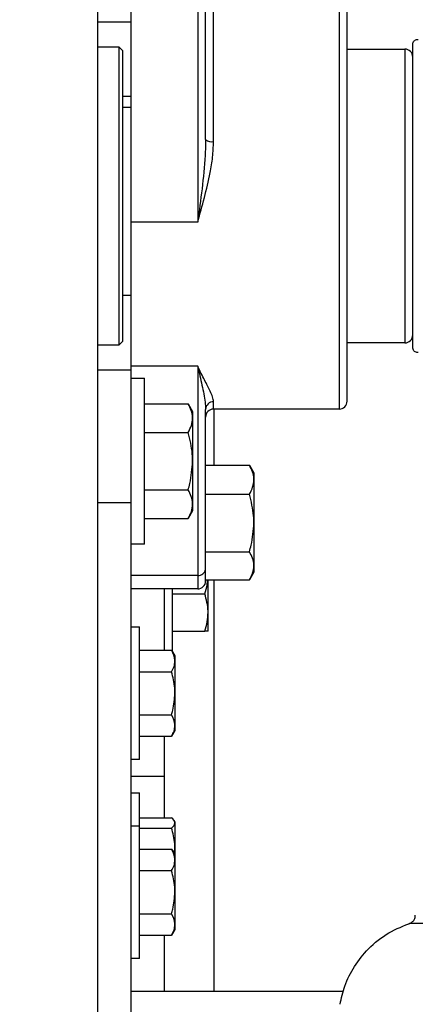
# Model space of a CAD drawing. Header units: inches. Extents: x 170 to 312, y 215 to 248.
# Tile 113 of 256: x 206.419 to 206.606, y 224.111 to 224.575. Entities that reach past the tile are written whole.
import ezdxf

# ---------------------------------------------------------------- set-up
doc = ezdxf.new("R2010")
doc.units = ezdxf.units.IN
doc.header["$LTSCALE"] = 0.25
doc.header["$MEASUREMENT"] = 0
doc.layers.add('ANNOTATIONS', color=1, linetype='Continuous')
doc.layers.add('STANDARD MOTOR RH', color=7, linetype='Continuous')
doc.styles.add('ARIAL', font='arial.ttf', dxfattribs={"height": 0.09375})
doc.dimstyles.new('STANDARD$0', dxfattribs={"dimtxt": 0.09375, "dimasz": 0.09375, "dimexe": 0.03125, "dimexo": 0.046875, "dimgap": 0.09, "dimtad": 0, "dimtih": 1, "dimtoh": 1, "dimdec": 4, "dimzin": 0, "dimdsep": 46, "dimtxsty": 'ARIAL', "dimcen": 0.09, "dimadec": 0, "dimazin": 0, "dimtfac": 1, "dimtdec": 4, "dimtofl": 0, "dimtmove": 0, "dimatfit": 1, "dimfxl": 1, "dimtolj": 1, "dimtzin": 0, "dimarcsym": 0})

# ---------------------------------------------------------------- blocks, each defined once
blk = doc.blocks.new('*D180')
at = {"layer": 'ANNOTATIONS', "color": 0, "lineweight": -2, "transparency": 16777216}
for p, q in [((205.9633579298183, 223.5853893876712), (205.9633579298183, 225.1525490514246)), ((207.0569764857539, 224.5784115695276), (207.0569764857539, 225.1525490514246)), ((206.0571079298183, 225.1212990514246), (206.2250572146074, 225.1212990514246)), ((206.9632264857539, 225.1212990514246), (206.7952772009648, 225.1212990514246))]:
    blk.add_line(p, q, dxfattribs=at)
at = {"layer": 'ANNOTATIONS', "color": 0, "transparency": 16777216}
for points in [[(206.0571079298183, 225.1369240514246), (206.0571079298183, 225.1056740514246), (205.9633579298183, 225.1212990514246)], [(206.9632264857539, 225.1369240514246), (206.9632264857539, 225.1056740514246), (207.0569764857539, 225.1212990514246)]]:
    blk.add_solid(points, dxfattribs=at)
at = {"layer": 'defpoints', "color": 0, "transparency": 16777216}
for p in [(205.9633579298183, 225.1212990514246), (207.0569764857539, 224.5315365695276), (205.9633579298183, 223.5385143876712)]:
    blk.add_point(p, dxfattribs=at)
at = {"layer": 'ANNOTATIONS', "color": 0, "transparency": 16777216, "insert": (206.5101672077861, 225.1212990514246), "char_height": 0.09375, "attachment_point": 5, "style": 'ARIAL'}
blk.add_mtext('\\A1;17 3/8"', dxfattribs=at)
blk = doc.blocks.new('*D165')
at = {"layer": 'ANNOTATIONS', "color": 0, "lineweight": -2, "transparency": 16777216}
for p, q in [((205.9633591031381, 223.5853893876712), (205.9633591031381, 225.5862628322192)), ((207.1867319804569, 225.0116590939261), (207.1867319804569, 225.5862628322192)), ((206.0571091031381, 225.5550128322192), (206.3939494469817, 225.5550128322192)), ((207.0929819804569, 225.5550128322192), (206.7561416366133, 225.5550128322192))]:
    blk.add_line(p, q, dxfattribs=at)
at = {"layer": 'ANNOTATIONS', "color": 0, "transparency": 16777216}
for points in [[(206.0571091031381, 225.5706378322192), (206.0571091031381, 225.5393878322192), (205.9633591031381, 225.5550128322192)], [(207.0929819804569, 225.5706378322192), (207.0929819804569, 225.5393878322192), (207.1867319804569, 225.5550128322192)]]:
    blk.add_solid(points, dxfattribs=at)
at = {"layer": 'defpoints', "color": 0, "transparency": 16777216}
for p in [(207.1867319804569, 225.5550128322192), (207.1867319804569, 224.9647840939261), (205.9633591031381, 223.5385143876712)]:
    blk.add_point(p, dxfattribs=at)
at = {"layer": 'ANNOTATIONS', "color": 0, "transparency": 16777216, "insert": (206.5750455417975, 225.5550128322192), "char_height": 0.09375, "attachment_point": 5, "style": 'ARIAL'}
blk.add_mtext('\\A1;20"', dxfattribs=at)

msp = doc.modelspace()

# ---------------------------------------------------------------- linework, layer by layer
at = {"layer": 'STANDARD MOTOR RH'}
for p, q in [((206.4559216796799, 223.6947647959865), (206.4559216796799, 224.9760147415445)), ((206.4715466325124, 224.1010144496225), (206.4715466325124, 224.8822647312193)), ((206.5029528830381, 224.6768123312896), (206.5029528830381, 224.4792569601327)), ((206.5067028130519, 224.5182434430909), (206.5067028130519, 224.6730618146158)), ((206.5104528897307, 224.5172860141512), (206.5104528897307, 224.5921086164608)), ((206.5696716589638, 224.5921086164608), (206.5696716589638, 224.391170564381)), ((206.5734215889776, 224.3949210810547), (206.5734215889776, 224.5883580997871)), ((206.4559216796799, 224.5736710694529), (206.4715466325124, 224.5736710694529)), ((206.4559216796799, 224.5619519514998), (206.4657029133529, 224.5619519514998)), ((206.4657029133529, 224.5619519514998), (206.467640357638, 224.5600148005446)), ((206.4657029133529, 224.5619519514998), (206.4657029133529, 224.421327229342)), ((206.467640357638, 224.4232643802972), (206.467640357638, 224.5600148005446)), ((206.5734215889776, 224.5608584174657), (206.6006091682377, 224.5608584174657)), ((206.6006091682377, 224.5608584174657), (206.6006091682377, 224.422420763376)), ((206.4715466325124, 224.5384785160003), (206.467640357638, 224.5384785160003)), ((206.467640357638, 224.5335112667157), (206.4715466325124, 224.5335112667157)), ((206.5029528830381, 224.4792569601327), (206.4715466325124, 224.4792569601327)), ((206.4715466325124, 224.4447648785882), (206.467640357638, 224.4447648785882)), ((206.467640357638, 224.4232643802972), (206.4657029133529, 224.421327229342)), ((206.4657029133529, 224.421327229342), (206.4559216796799, 224.421327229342)), ((206.6006091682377, 224.422420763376), (206.5734215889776, 224.422420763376)), ((206.4715466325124, 224.4096081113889), (206.4559216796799, 224.4096081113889)), ((206.5029528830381, 224.4114860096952), (206.4715466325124, 224.4114860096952)), ((206.5029528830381, 224.4114860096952), (206.5029528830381, 224.3064668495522)), ((206.4715466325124, 224.4057021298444), (206.4777966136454, 224.4057021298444)), ((206.4777966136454, 224.3275772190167), (206.4777966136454, 224.4057021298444)), ((206.4777966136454, 224.3937025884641), (206.4984533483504, 224.3937025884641)), ((206.4984533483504, 224.3937025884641), (206.5005466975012, 224.3900770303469)), ((206.5067028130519, 224.3102173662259), (206.5067028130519, 224.3910720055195)), ((206.5104528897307, 224.391170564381), (206.5104528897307, 224.3946905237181)), ((206.5696716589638, 224.391170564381), (206.5104528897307, 224.391170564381)), ((206.5106090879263, 224.391170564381), (206.5106090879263, 224.364779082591)), ((206.5005466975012, 224.3900770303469), (206.5005466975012, 224.3432023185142)), ((206.4777966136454, 224.3801712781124), (206.4984533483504, 224.3801712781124)), ((206.5067028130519, 224.364779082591), (206.5273595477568, 224.364779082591)), ((206.527358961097, 224.3647814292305), (206.5294528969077, 224.3611546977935)), ((206.5294528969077, 224.3611546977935), (206.5294528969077, 224.3142793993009)), ((206.4777966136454, 224.3531080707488), (206.4984533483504, 224.3531080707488)), ((206.5067028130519, 224.3510447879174), (206.5273595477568, 224.3510447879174)), ((206.4559216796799, 224.3471083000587), (206.4715466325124, 224.3471083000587)), ((206.4777966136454, 224.3395761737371), (206.4984533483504, 224.3395761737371)), ((206.5005466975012, 224.3432023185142), (206.4984533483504, 224.3395761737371)), ((206.4777966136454, 224.3275772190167), (206.4715466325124, 224.3275772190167)), ((206.5067028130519, 224.3239821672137), (206.5273595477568, 224.3239821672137)), ((206.5029528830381, 224.3127857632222), (206.4715466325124, 224.3127857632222)), ((206.5294528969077, 224.3142793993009), (206.527358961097, 224.3106526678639)), ((206.5067028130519, 224.3106550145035), (206.5273595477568, 224.3106550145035)), ((206.5078591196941, 224.2865773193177), (206.5078591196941, 224.3106550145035)), ((206.5106090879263, 224.3106550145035), (206.5106090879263, 224.11663954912)), ((206.5029528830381, 224.3064668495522), (206.4715466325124, 224.3064668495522)), ((206.487171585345, 224.3064668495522), (206.487171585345, 224.2775439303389)), ((206.4911090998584, 224.2767754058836), (206.4911090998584, 224.3064668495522)), ((206.4911090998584, 224.3041395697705), (206.5062905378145, 224.3041395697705)), ((206.4715466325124, 224.2885144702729), (206.4754841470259, 224.2885144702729)), ((206.4754841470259, 224.2260146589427), (206.4754841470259, 224.2885144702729)), ((206.4911090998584, 224.2865773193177), (206.5062905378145, 224.2865773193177)), ((206.4754841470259, 224.2775439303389), (206.490665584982, 224.2775439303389)), ((206.490665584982, 224.2775439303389), (206.4922341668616, 224.2748271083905)), ((206.4922341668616, 224.2748271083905), (206.4922341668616, 224.2397020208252)), ((206.4754841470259, 224.2674041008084), (206.490665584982, 224.2674041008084)), ((206.4754841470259, 224.2471250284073), (206.490665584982, 224.2471250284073)), ((206.4922341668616, 224.2397020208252), (206.490665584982, 224.2369851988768)), ((206.4754841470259, 224.2369851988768), (206.490665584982, 224.2369851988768)), ((206.487171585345, 224.2369851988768), (206.487171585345, 224.1986246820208)), ((206.4754841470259, 224.2260146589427), (206.4715466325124, 224.2260146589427)), ((206.4715466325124, 224.218202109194), (206.487171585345, 224.218202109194)), ((206.4715466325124, 224.2103895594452), (206.4754841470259, 224.2103895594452)), ((206.4754841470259, 224.1322646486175), (206.4754841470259, 224.2103895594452)), ((206.4754841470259, 224.1986246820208), (206.490665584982, 224.1986246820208)), ((206.4918528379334, 224.1973621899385), (206.4922341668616, 224.1967021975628)), ((206.4922341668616, 224.1967021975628), (206.4922341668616, 224.1459520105)), ((206.4715466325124, 224.1947644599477), (206.4754841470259, 224.1947644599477)), ((206.4754841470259, 224.1937495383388), (206.490665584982, 224.1937495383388)), ((206.4754841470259, 224.1837939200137), (206.490665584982, 224.1837939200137)), ((206.490665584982, 224.1837939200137), (206.4922341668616, 224.1810770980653)), ((206.4919229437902, 224.1816162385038), (206.4922341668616, 224.1840068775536)), ((206.4754841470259, 224.1736540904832), (206.490665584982, 224.1736540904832)), ((206.4754841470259, 224.1533750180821), (206.490665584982, 224.1533750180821)), ((206.4922341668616, 224.1459520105), (206.490665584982, 224.1432351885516)), ((206.6265991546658, 224.1487990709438), (206.6028967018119, 224.1487990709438)), ((206.4754841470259, 224.1432351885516), (206.490665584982, 224.1432351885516)), ((206.487171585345, 224.1432351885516), (206.487171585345, 224.11663954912)), ((206.4754841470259, 224.1322646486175), (206.4715466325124, 224.1322646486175)), ((206.5716347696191, 224.11663954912), (206.4715466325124, 224.11663954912))]:
    msp.add_line(p, q, dxfattribs=at)
for centre, radius, start, end in [((206.600609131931, 224.5571083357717), 0.00375000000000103, 7.019583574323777e-15, 90), ((206.509577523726, 224.5216802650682), 0.004480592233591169, 230.0893906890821, 281.2662435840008), ((206.600609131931, 224.4261708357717), 0.00375000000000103, 270, 7.019583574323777e-15), ((206.5103888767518, 224.3910043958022), 0.00368668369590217, 89.00510644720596, 178.9491996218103), ((206.510452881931, 224.3874208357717), 0.003750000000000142, 90, 180), ((206.569671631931, 224.3949208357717), 0.003750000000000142, 270, 7.019583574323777e-15), ((206.5032937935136, 224.3162044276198), 0.003435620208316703, 264.3052703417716, 352.8655260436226), ((206.502952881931, 224.310217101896), 0.00375000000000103, 270, 7.019583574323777e-15)]:
    msp.add_arc(centre, radius, start, end, dxfattribs=at)
for points, knots in [([(206.6043590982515, 224.5629979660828), (206.6043791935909, 224.5632356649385), (206.6044209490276, 224.5637295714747), (206.6047656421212, 224.564422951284), (206.605337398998, 224.5650210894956), (206.6061087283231, 224.5654210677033), (206.6066898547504, 224.5654435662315), (206.6069673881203, 224.5654543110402)], [0, 0, 0, 0, 0.1779532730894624, 0.3697631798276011, 0.5671463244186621, 0.7932784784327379, 1, 1, 1, 1]), ([(206.6043590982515, 224.4202812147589), (206.6043590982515, 224.4205467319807), (206.6043590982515, 224.4210777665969), (206.6043590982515, 224.42532108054), (206.6043590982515, 224.43191592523), (206.6043590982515, 224.4408589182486), (206.6043590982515, 224.4517383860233), (206.6043590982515, 224.4641560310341), (206.6043590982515, 224.4776283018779), (206.6043590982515, 224.4916395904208), (206.6043590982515, 224.5056508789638), (206.6043590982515, 224.5191231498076), (206.6043590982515, 224.5315407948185), (206.6043590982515, 224.5424202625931), (206.6043590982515, 224.5513632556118), (206.6043590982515, 224.5579581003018), (206.6043590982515, 224.5622014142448), (206.6043590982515, 224.562732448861), (206.6043590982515, 224.5629979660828)], [0, 0, 0, 0, 0.06250048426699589, 0.1250010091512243, 0.1874981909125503, 0.2499981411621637, 0.3124997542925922, 0.374999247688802, 0.4374997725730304, 0.5000000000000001, 0.5625002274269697, 0.6250007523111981, 0.6875002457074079, 0.7500018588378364, 0.8125018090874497, 0.8749989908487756, 0.937499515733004, 1, 1, 1, 1]), ([(206.5067028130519, 224.5182434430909), (206.5066455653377, 224.5157462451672), (206.5064680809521, 224.5080042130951), (206.5050496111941, 224.4949934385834), (206.5036672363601, 224.4845367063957), (206.5029573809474, 224.4792902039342), (206.5029528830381, 224.4792569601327)], [0, 0, 0, 0, 0.1911714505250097, 0.5926865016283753, 0.9974191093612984, 1, 1, 1, 1]), ([(206.5029528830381, 224.4792569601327), (206.5029617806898, 224.4792886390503), (206.5040402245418, 224.4831282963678), (206.5062050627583, 224.490891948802), (206.5086148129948, 224.5011268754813), (206.5101348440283, 224.509975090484), (206.5103464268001, 224.5148387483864), (206.5104528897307, 224.5172860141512)], [0, 0, 0, 0, 0.002538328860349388, 0.3076592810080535, 0.617001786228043, 0.807285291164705, 1, 1, 1, 1]), ([(206.6069673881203, 224.4178248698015), (206.606734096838, 224.4178301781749), (206.6062470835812, 224.4178412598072), (206.605540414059, 224.4181337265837), (206.6049042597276, 224.4186616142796), (206.6044468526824, 224.419411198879), (206.6043875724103, 224.4199989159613), (206.6043590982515, 224.4202812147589)], [0, 0, 0, 0, 0.1741398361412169, 0.363530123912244, 0.5605395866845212, 0.7889134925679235, 1, 1, 1, 1]), ([(206.5104528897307, 224.3946905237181), (206.5103491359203, 224.3953930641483), (206.5101400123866, 224.3968090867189), (206.5086324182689, 224.4001119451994), (206.5062213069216, 224.4047863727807), (206.5040547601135, 224.4090879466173), (206.5029617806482, 224.4114666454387), (206.5029528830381, 224.4114860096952)], [0, 0, 0, 0, 0.1900138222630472, 0.3829870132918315, 0.6878932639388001, 0.9974592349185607, 1, 1, 1, 1]), ([(206.5029528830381, 224.4114860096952), (206.5029573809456, 224.4114656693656), (206.503661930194, 224.4082795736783), (206.5050445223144, 224.4023165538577), (206.5064670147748, 224.3956608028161), (206.5066455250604, 224.392186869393), (206.5067028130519, 224.3910720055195)], [0, 0, 0, 0, 0.002581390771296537, 0.4043473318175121, 0.8088415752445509, 1, 1, 1, 1]), ([(206.5005466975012, 224.3869372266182), (206.5005441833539, 224.3870975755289), (206.5005251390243, 224.3883121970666), (206.500067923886, 224.3906021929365), (206.4989948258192, 224.3926628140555), (206.4984533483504, 224.3937025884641)], [0, 0, 0, 0, 0.0700690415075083, 0.5307636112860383, 1, 1, 1, 1]), ([(206.4984533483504, 224.3801712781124), (206.4990383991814, 224.3812699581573), (206.5002191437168, 224.3834873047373), (206.5004368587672, 224.3857803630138), (206.5005466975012, 224.3869372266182)], [0, 0, 0, 0, 0.4954931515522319, 0.9999999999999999, 0.9999999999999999, 0.9999999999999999, 0.9999999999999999]), ([(206.5005466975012, 224.3666393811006), (206.5005205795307, 224.3677673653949), (206.5004145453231, 224.3723467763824), (206.4992962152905, 224.3768085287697), (206.4984533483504, 224.3801712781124)], [0, 0, 0, 0, 0.2463164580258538, 1, 1, 1, 1]), ([(206.4984533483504, 224.3531080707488), (206.4987358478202, 224.3541189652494), (206.4999676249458, 224.3585267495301), (206.5002946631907, 224.3631084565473), (206.5005466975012, 224.3666393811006)], [0, 0, 0, 0, 0.2293430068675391, 1, 1, 1, 1]), ([(206.5294528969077, 224.3579122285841), (206.5294503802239, 224.358074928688), (206.5294313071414, 224.3593079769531), (206.5289744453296, 224.3616311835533), (206.5279011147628, 224.363723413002), (206.5273595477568, 224.364779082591)], [0, 0, 0, 0, 0.07003489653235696, 0.5307704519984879, 1, 1, 1, 1]), ([(206.5273595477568, 224.3510447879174), (206.5279445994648, 224.3521600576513), (206.5291254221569, 224.3544110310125), (206.5293430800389, 224.3567381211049), (206.5294528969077, 224.3579122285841)], [0, 0, 0, 0, 0.4954610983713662, 1, 1, 1, 1]), ([(206.5005466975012, 224.346342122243), (206.5005441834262, 224.3465024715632), (206.5005251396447, 224.347717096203), (206.5000678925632, 224.3500070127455), (206.4989948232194, 224.352068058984), (206.4984533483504, 224.3531080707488)], [0, 0, 0, 0, 0.07006758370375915, 0.5307525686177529, 1, 1, 1, 1]), ([(206.5294528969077, 224.3375134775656), (206.5294267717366, 224.3386412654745), (206.5293206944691, 224.3432204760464), (206.5282024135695, 224.3476820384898), (206.5273595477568, 224.3510447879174)], [0, 0, 0, 0, 0.2462843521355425, 1, 1, 1, 1]), ([(206.4984533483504, 224.3395761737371), (206.4990384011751, 224.3406749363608), (206.5002193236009, 224.342892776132), (206.5004369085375, 224.3451853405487), (206.5005466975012, 224.346342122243)], [0, 0, 0, 0, 0.4954202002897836, 1, 1, 1, 1]), ([(206.5273595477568, 224.3239821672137), (206.5276420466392, 224.3249932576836), (206.5288735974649, 224.329401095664), (206.5292007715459, 224.3339827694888), (206.5294528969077, 224.3375134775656)], [0, 0, 0, 0, 0.2293846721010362, 1, 1, 1, 1]), ([(206.5294528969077, 224.3173182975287), (206.5294503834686, 224.3174762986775), (206.5294313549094, 224.3186724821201), (206.5289744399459, 224.3209279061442), (206.5279011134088, 224.3229578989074), (206.5273595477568, 224.3239821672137)], [0, 0, 0, 0, 0.07011341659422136, 0.530809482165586, 1, 1, 1, 1]), ([(206.5273595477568, 224.3106550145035), (206.5279445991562, 224.3117372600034), (206.5291253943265, 224.3139215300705), (206.5293430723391, 224.3161792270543), (206.5294528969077, 224.3173182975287)], [0, 0, 0, 0, 0.4954723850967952, 1, 1, 1, 1]), ([(206.5062905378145, 224.3041395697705), (206.506749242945, 224.3055628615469), (206.5074387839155, 224.3077024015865), (206.5075905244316, 224.3099144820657), (206.5076413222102, 224.3106550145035)], [0, 0, 0, 0, 0.6652325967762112, 1, 1, 1, 1]), ([(206.5078591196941, 224.2953584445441), (206.5078575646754, 224.2955666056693), (206.507835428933, 224.2985297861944), (206.5070348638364, 224.3014367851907), (206.5062905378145, 224.3041395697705)], [0, 0, 0, 0, 0.07024922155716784, 1, 1, 1, 1]), ([(206.5062905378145, 224.2865773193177), (206.5067289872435, 224.2880033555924), (206.5076139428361, 224.2908816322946), (206.5077768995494, 224.2938571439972), (206.5078591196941, 224.2953584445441)], [0, 0, 0, 0, 0.4954479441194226, 1, 1, 1, 1]), ([(206.5078591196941, 224.2865773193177), (206.5078410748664, 224.2865773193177), (206.5077647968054, 224.2865773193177), (206.5069287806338, 224.2865773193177), (206.5062905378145, 224.2865773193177)], [0, 0, 0, 0, 0.2365664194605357, 1, 1, 1, 1]), ([(206.4922341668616, 224.2724740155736), (206.4922326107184, 224.2725943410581), (206.492210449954, 224.2743078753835), (206.4914099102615, 224.2759847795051), (206.490665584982, 224.2775439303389)], [0, 0, 0, 0, 0.07022064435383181, 1, 1, 1, 1]), ([(206.490665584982, 224.2674041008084), (206.4911039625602, 224.2682275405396), (206.4919888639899, 224.2698897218), (206.4921518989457, 224.2716073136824), (206.4922341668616, 224.2724740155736)], [0, 0, 0, 0, 0.4953970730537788, 1, 1, 1, 1]), ([(206.4922341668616, 224.2572648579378), (206.4922161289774, 224.2580766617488), (206.4921398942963, 224.2615076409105), (206.4913038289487, 224.2648514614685), (206.490665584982, 224.2674041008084)], [0, 0, 0, 0, 0.2366099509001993, 1, 1, 1, 1]), ([(206.490665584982, 224.2471250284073), (206.4908662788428, 224.2478418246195), (206.4917908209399, 224.2511439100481), (206.4920394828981, 224.254577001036), (206.4922341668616, 224.2572648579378)], [0, 0, 0, 0, 0.2170737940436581, 1, 1, 1, 1]), ([(206.4922341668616, 224.242055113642), (206.4922326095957, 224.2421752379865), (206.4922104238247, 224.2438866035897), (206.4914099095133, 224.2455647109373), (206.490665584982, 224.2471250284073)], [0, 0, 0, 0, 0.07019209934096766, 1, 1, 1, 1]), ([(206.490665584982, 224.2369851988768), (206.4911039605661, 224.2378085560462), (206.4919886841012, 224.2394702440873), (206.4921518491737, 224.2411883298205), (206.4922341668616, 224.242055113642)], [0, 0, 0, 0, 0.4954944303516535, 1, 1, 1, 1]), ([(206.4922341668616, 224.1961871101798), (206.4922326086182, 224.1962448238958), (206.492210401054, 224.19706734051), (206.4914099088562, 224.1978743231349), (206.490665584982, 224.1986246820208)], [0, 0, 0, 0, 0.0701672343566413, 1, 1, 1, 1]), ([(206.490665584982, 224.1937495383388), (206.4911039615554, 224.1941452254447), (206.4919887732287, 224.1949438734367), (206.4921518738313, 224.1957701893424), (206.4922341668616, 224.1961871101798)], [0, 0, 0, 0, 0.4954461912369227, 1, 1, 1, 1]), ([(206.4922341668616, 224.1840068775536), (206.4922161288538, 224.184786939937), (206.4921398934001, 224.1880837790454), (206.4913038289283, 224.1912967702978), (206.490665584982, 224.1937495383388)], [0, 0, 0, 0, 0.2366091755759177, 1, 1, 1, 1]), ([(206.4922341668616, 224.1787240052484), (206.4922326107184, 224.1788443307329), (206.492210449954, 224.1805578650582), (206.4914099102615, 224.1822347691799), (206.490665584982, 224.1837939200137)], [0, 0, 0, 0, 0.07022064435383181, 1, 1, 1, 1]), ([(206.490665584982, 224.1736540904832), (206.4911039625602, 224.1744775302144), (206.4919888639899, 224.1761397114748), (206.4921518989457, 224.1778573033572), (206.4922341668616, 224.1787240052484)], [0, 0, 0, 0, 0.4953970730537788, 1, 1, 1, 1]), ([(206.4922341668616, 224.1635148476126), (206.4922161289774, 224.1643266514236), (206.4921398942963, 224.1677576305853), (206.4913038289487, 224.1711014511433), (206.490665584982, 224.1736540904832)], [0, 0, 0, 0, 0.2366099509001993, 1, 1, 1, 1]), ([(206.490665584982, 224.1533750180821), (206.4908662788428, 224.1540918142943), (206.4917908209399, 224.1573938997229), (206.4920394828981, 224.1608269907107), (206.4922341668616, 224.1635148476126)], [0, 0, 0, 0, 0.2170737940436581, 1, 1, 1, 1]), ([(206.4922341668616, 224.1483051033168), (206.4922326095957, 224.1484252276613), (206.4922104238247, 224.1501365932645), (206.4914099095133, 224.1518147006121), (206.490665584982, 224.1533750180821)], [0, 0, 0, 0, 0.07019209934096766, 1, 1, 1, 1]), ([(206.6027559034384, 224.1487550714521), (206.6031981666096, 224.1489362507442), (206.6041077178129, 224.1493088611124), (206.6050270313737, 224.1503748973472), (206.6055368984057, 224.1515479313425), (206.6055707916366, 224.1523111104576), (206.6055872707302, 224.1526821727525)], [0, 0, 0, 0, 0.2731168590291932, 0.5616876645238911, 0.7868898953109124, 1, 1, 1, 1]), ([(206.490665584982, 224.1432351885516), (206.4911039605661, 224.144058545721), (206.4919886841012, 224.145720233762), (206.4921518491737, 224.1474383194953), (206.4922341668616, 224.1483051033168)], [0, 0, 0, 0, 0.4954944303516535, 1, 1, 1, 1]), ([(206.5700795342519, 224.1106626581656), (206.5707115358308, 224.1135657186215), (206.5720797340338, 224.1198504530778), (206.5766727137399, 224.1287767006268), (206.5835808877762, 224.1374418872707), (206.5927098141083, 224.144784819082), (206.6002214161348, 224.1476954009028), (206.6039039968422, 224.1491223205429)], [0, 0, 0, 0, 0.165151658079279, 0.3575310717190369, 0.55288135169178, 0.7807990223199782, 1, 1, 1, 1])]:
    msp.add_open_spline(points, degree=3, knots=knots, dxfattribs=at)

# ---------------------------------------------------------------- dimensions: what is measured, and where the dimension line sits
at = {"layer": 'ANNOTATIONS'}
dim = msp.add_linear_dim(base=(207.1867319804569, 225.5550128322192), p1=(205.9633591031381, 223.5385143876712), p2=(207.1867319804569, 224.9647840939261), angle=180, text='20"', dimstyle='STANDARD$0', dxfattribs=at)
dim.commit()
dim.dimension.update_dxf_attribs({"geometry": '*D165', "text_midpoint": (206.5750455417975, 225.5550128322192), "dimtype": 160})
dim = msp.add_linear_dim(base=(205.9633579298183, 225.1212990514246), p1=(207.0569764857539, 224.5315365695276), p2=(205.9633579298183, 223.5385143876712), text='17 3/8"', dimstyle='STANDARD$0', dxfattribs=at)
dim.commit()
dim.dimension.update_dxf_attribs({"geometry": '*D180', "text_midpoint": (206.5101672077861, 225.1212990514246), "dimtype": 160})

doc.saveas('drawing.dxf')
